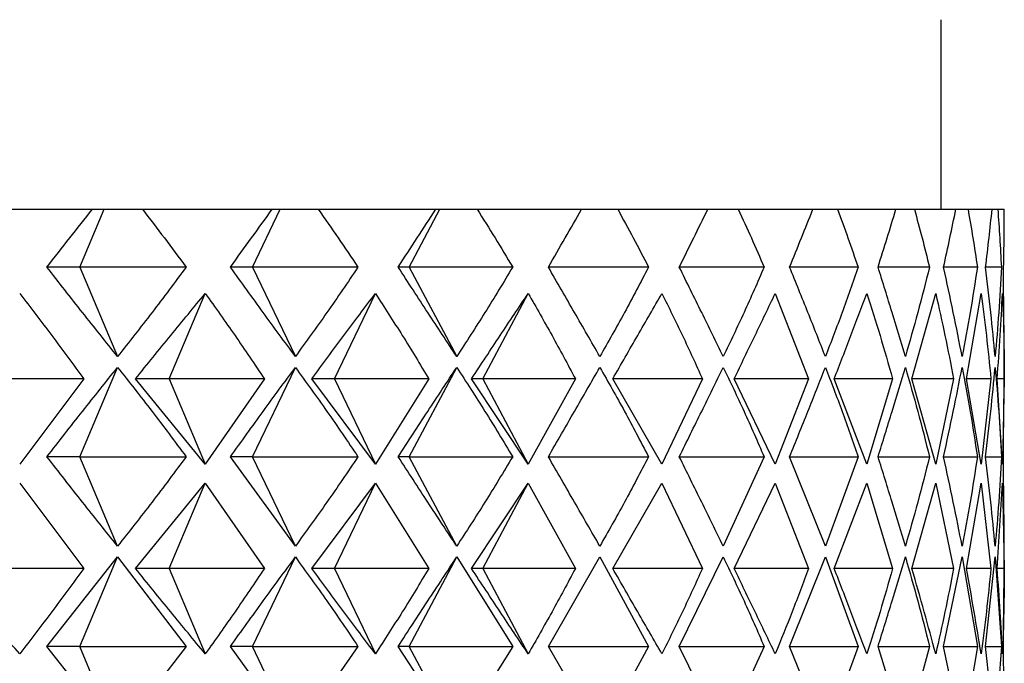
# Model space of a CAD drawing. Header units: millimetres. Extents: x 3674.951 to 3675.188, y 1914.146 to 1915.104.
# Tile 7 of 8: x 3675.01381 to 3675.0216, y 1914.77072 to 1914.77581. Entities that reach past the tile are written whole.
import ezdxf

# ---------------------------------------------------------------- set-up
doc = ezdxf.new("R2010")
doc.units = ezdxf.units.MM
doc.layers.add('SANINDUSA', color=3, linetype='Continuous')

msp = doc.modelspace()

# ---------------------------------------------------------------- linework, layer by layer
at = {"layer": 'SANINDUSA'}
for p, q in [((3675.0210995, 1914.7743113), (3675.0210995, 1914.7758113)), ((3675.0132704, 1914.7743113), (3675.0143816, 1914.7743113)), ((3675.0142814, 1914.7738542), (3675.014475, 1914.7743113)), ((3675.0143816, 1914.7743113), (3675.014475, 1914.7743113)), ((3675.014475, 1914.7743113), (3675.0147781, 1914.7743113)), ((3675.0147781, 1914.7743113), (3675.0158055, 1914.7743113)), ((3675.0156487, 1914.7738542), (3675.0158682, 1914.7743113)), ((3675.0158055, 1914.7743113), (3675.0158682, 1914.7743113)), ((3675.0158682, 1914.7743113), (3675.0161688, 1914.7743113)), ((3675.0161688, 1914.7743113), (3675.0171012, 1914.7743113)), ((3675.0168894, 1914.7738542), (3675.0171325, 1914.7743113)), ((3675.0171012, 1914.7743113), (3675.0171325, 1914.7743113)), ((3675.0171325, 1914.7743113), (3675.0174273, 1914.7743113)), ((3675.0174273, 1914.7743113), (3675.0182543, 1914.7743113)), ((3675.0182543, 1914.7743113), (3675.0185397, 1914.7743113)), ((3675.0185397, 1914.7743113), (3675.0192524, 1914.7743113)), ((3675.0192524, 1914.7743113), (3675.019494, 1914.7743113)), ((3675.019494, 1914.7743113), (3675.0200845, 1914.7743113)), ((3675.0200845, 1914.7743113), (3675.0202796, 1914.7743113)), ((3675.0202796, 1914.7743113), (3675.0207414, 1914.7743113)), ((3675.0207414, 1914.7743113), (3675.0208879, 1914.7743113)), ((3675.0208879, 1914.7743113), (3675.0212161, 1914.7743113)), ((3675.0212161, 1914.7743113), (3675.0213123, 1914.7743113)), ((3675.0213123, 1914.7743113), (3675.0215031, 1914.7743113)), ((3675.0215031, 1914.7743113), (3675.021548, 1914.7743113)), ((3675.021548, 1914.7743113), (3675.0215995, 1914.7743113)), ((3675.0142814, 1914.7738542), (3675.0140219, 1914.7738542)), ((3675.0142814, 1914.7738542), (3675.0145809, 1914.7731471)), ((3675.0151237, 1914.7738542), (3675.0142814, 1914.7738542)), ((3675.0156487, 1914.7738542), (3675.0154743, 1914.7738542)), ((3675.0156487, 1914.7738542), (3675.0159884, 1914.7731471)), ((3675.016484, 1914.7738542), (3675.0156487, 1914.7738542)), ((3675.0168894, 1914.7738542), (3675.0168021, 1914.7738542)), ((3675.0168894, 1914.7738542), (3675.0172655, 1914.7731471)), ((3675.0177086, 1914.7738542), (3675.0168894, 1914.7738542)), ((3675.018784, 1914.7738542), (3675.0179899, 1914.7738542)), ((3675.0196986, 1914.7738542), (3675.0190272, 1914.7738542)), ((3675.0204423, 1914.7738542), (3675.0199001, 1914.7738542)), ((3675.0210069, 1914.7738542), (3675.0205999, 1914.7738542)), ((3675.0213863, 1914.7738542), (3675.0211189, 1914.7738542)), ((3675.0215763, 1914.7738542), (3675.0214514, 1914.7738542)), ((3675.0215964, 1914.7733962), (3675.0215939, 1914.7738542)), ((3675.0149893, 1914.7729703), (3675.0152753, 1914.7736458)), ((3675.0162973, 1914.7729703), (3675.0166218, 1914.7736458)), ((3675.0174716, 1914.7729703), (3675.017831, 1914.7736458)), ((3675.0197865, 1914.7736458), (3675.0200504, 1914.7729703)), ((3675.0208681, 1914.7729703), (3675.0210565, 1914.7736458)), ((3675.0212996, 1914.7729703), (3675.0214157, 1914.7736458)), ((3675.0215995, 1914.7728122), (3675.0215995, 1914.7733962)), ((3675.0142814, 1914.7723542), (3675.0145809, 1914.7730613)), ((3675.0156487, 1914.7723542), (3675.0159884, 1914.7730613)), ((3675.0168894, 1914.7723542), (3675.0172655, 1914.7730613)), ((3675.0143141, 1914.7729703), (3675.0135619, 1914.7729703)), ((3675.0143141, 1914.7729703), (3675.0138065, 1914.7722948)), ((3675.0152753, 1914.7722948), (3675.014723, 1914.7729703)), ((3675.0149893, 1914.7729703), (3675.014723, 1914.7729703)), ((3675.0149893, 1914.7729703), (3675.0152753, 1914.7722948)), ((3675.0157435, 1914.7729703), (3675.0149893, 1914.7729703)), ((3675.0157435, 1914.7729703), (3675.0152753, 1914.7722948)), ((3675.0166218, 1914.7722948), (3675.0161184, 1914.7729703)), ((3675.0162973, 1914.7729703), (3675.0161184, 1914.7729703)), ((3675.0162973, 1914.7729703), (3675.0166218, 1914.7722948)), ((3675.0170452, 1914.7729703), (3675.0162973, 1914.7729703)), ((3675.0170452, 1914.7729703), (3675.0166218, 1914.7722948)), ((3675.017831, 1914.7722948), (3675.0173821, 1914.7729703)), ((3675.0174716, 1914.7729703), (3675.0173821, 1914.7729703)), ((3675.0174716, 1914.7729703), (3675.017831, 1914.7722948)), ((3675.0182052, 1914.7729703), (3675.0174716, 1914.7729703)), ((3675.0182052, 1914.7729703), (3675.017831, 1914.7722948)), ((3675.0192106, 1914.7729703), (3675.0184995, 1914.7729703)), ((3675.0188898, 1914.7722948), (3675.0185004, 1914.7729703)), ((3675.0192106, 1914.7729703), (3675.0188898, 1914.7722948)), ((3675.0197865, 1914.7722948), (3675.0194608, 1914.7729703)), ((3675.0200504, 1914.7729703), (3675.0194608, 1914.7729703)), ((3675.0200504, 1914.7729703), (3675.0197865, 1914.7722948)), ((3675.0205114, 1914.7722948), (3675.020253, 1914.7729703)), ((3675.0207155, 1914.7729703), (3675.020253, 1914.7729703)), ((3675.0207155, 1914.7729703), (3675.0205114, 1914.7722948)), ((3675.0210565, 1914.7722948), (3675.0208681, 1914.7729703)), ((3675.0211985, 1914.7729703), (3675.0208681, 1914.7729703)), ((3675.0211985, 1914.7729703), (3675.0210565, 1914.7722948)), ((3675.0214157, 1914.7722948), (3675.0212996, 1914.7729703)), ((3675.0214942, 1914.7729703), (3675.0212996, 1914.7729703)), ((3675.0214942, 1914.7729703), (3675.0214157, 1914.7722948)), ((3675.0215853, 1914.7722948), (3675.0215426, 1914.7729703)), ((3675.0215993, 1914.7729703), (3675.0215426, 1914.7729703)), ((3675.0215993, 1914.7729703), (3675.0215853, 1914.7722948)), ((3675.0215939, 1914.7723542), (3675.0215964, 1914.7728122)), ((3675.0142814, 1914.7723542), (3675.0140219, 1914.7723542)), ((3675.0145809, 1914.7716471), (3675.0142814, 1914.7723542)), ((3675.0142814, 1914.7723542), (3675.0151237, 1914.7723542)), ((3675.0159884, 1914.7716471), (3675.0154743, 1914.7723542)), ((3675.0156487, 1914.7723542), (3675.0154743, 1914.7723542)), ((3675.0159884, 1914.7716471), (3675.0156487, 1914.7723542)), ((3675.0156487, 1914.7723542), (3675.016484, 1914.7723542)), ((3675.0168894, 1914.7723542), (3675.0168021, 1914.7723542)), ((3675.0172655, 1914.7716471), (3675.0168894, 1914.7723542)), ((3675.0168894, 1914.7723542), (3675.0177086, 1914.7723542)), ((3675.0179899, 1914.7723542), (3675.018784, 1914.7723542)), ((3675.0190272, 1914.7723542), (3675.0196986, 1914.7723542)), ((3675.0196986, 1914.7723542), (3675.0193747, 1914.7716471)), ((3675.0201836, 1914.7716471), (3675.0199001, 1914.7723542)), ((3675.0199001, 1914.7723542), (3675.0204423, 1914.7723542)), ((3675.0204423, 1914.7723542), (3675.0201836, 1914.7716471)), ((3675.0205999, 1914.7723542), (3675.0210069, 1914.7723542)), ((3675.0211189, 1914.7723542), (3675.0213863, 1914.7723542)), ((3675.0214514, 1914.7723542), (3675.0215763, 1914.7723542)), ((3675.0215964, 1914.7718962), (3675.0215939, 1914.7723542)), ((3675.0138065, 1914.7721458), (3675.0143141, 1914.7714703)), ((3675.014723, 1914.7714703), (3675.0152753, 1914.7721458)), ((3675.0149893, 1914.7714703), (3675.0152753, 1914.7721458)), ((3675.0152753, 1914.7721458), (3675.0157435, 1914.7714703)), ((3675.0161184, 1914.7714703), (3675.0166218, 1914.7721458)), ((3675.0162973, 1914.7714703), (3675.0166218, 1914.7721458)), ((3675.0166218, 1914.7721458), (3675.0170452, 1914.7714703)), ((3675.0173821, 1914.7714703), (3675.017831, 1914.7721458)), ((3675.0174716, 1914.7714703), (3675.017831, 1914.7721458)), ((3675.017831, 1914.7721458), (3675.0182052, 1914.7714703)), ((3675.0185004, 1914.7714703), (3675.0188898, 1914.7721458)), ((3675.0188898, 1914.7721458), (3675.0192106, 1914.7714703)), ((3675.0194608, 1914.7714703), (3675.0197865, 1914.7721458)), ((3675.0197865, 1914.7721458), (3675.0200504, 1914.7714703)), ((3675.020253, 1914.7714703), (3675.0205114, 1914.7721458)), ((3675.0205114, 1914.7721458), (3675.0207155, 1914.7714703)), ((3675.0208681, 1914.7714703), (3675.0210565, 1914.7721458)), ((3675.0210565, 1914.7721458), (3675.0211985, 1914.7714703)), ((3675.0212996, 1914.7714703), (3675.0214157, 1914.7721458)), ((3675.0214157, 1914.7721458), (3675.0214942, 1914.7714703)), ((3675.0215426, 1914.7714703), (3675.0215853, 1914.7721458)), ((3675.0215853, 1914.7721458), (3675.0215993, 1914.7714703)), ((3675.0215995, 1914.7713122), (3675.0215995, 1914.7718962)), ((3675.0140219, 1914.7708542), (3675.0145809, 1914.7715613)), ((3675.0142814, 1914.7708542), (3675.0145809, 1914.7715613)), ((3675.0145809, 1914.7715613), (3675.0151237, 1914.7708542)), ((3675.0156487, 1914.7708542), (3675.0159884, 1914.7715613)), ((3675.0168894, 1914.7708542), (3675.0172655, 1914.7715613)), ((3675.0172655, 1914.7715613), (3675.0177086, 1914.7708542)), ((3675.0179908, 1914.7708542), (3675.0183985, 1914.7715613)), ((3675.0183985, 1914.7715613), (3675.018784, 1914.7708542)), ((3675.0190272, 1914.7708542), (3675.0193747, 1914.7715613)), ((3675.0199001, 1914.7708542), (3675.0201836, 1914.7715613)), ((3675.0201836, 1914.7715613), (3675.0204423, 1914.7708542)), ((3675.0211189, 1914.7708542), (3675.0212659, 1914.7715613)), ((3675.0212659, 1914.7715613), (3675.0213863, 1914.7708542)), ((3675.0214514, 1914.7708542), (3675.0215273, 1914.7715613)), ((3675.0215273, 1914.7715613), (3675.0215763, 1914.7708542)), ((3675.0143141, 1914.7714703), (3675.0135619, 1914.7714703)), ((3675.0149893, 1914.7714703), (3675.014723, 1914.7714703)), ((3675.0149893, 1914.7714703), (3675.0152753, 1914.7707948)), ((3675.0157435, 1914.7714703), (3675.0149893, 1914.7714703)), ((3675.0162973, 1914.7714703), (3675.0161184, 1914.7714703)), ((3675.0162973, 1914.7714703), (3675.0166218, 1914.7707948)), ((3675.0170452, 1914.7714703), (3675.0162973, 1914.7714703)), ((3675.0174716, 1914.7714703), (3675.0173821, 1914.7714703)), ((3675.0174716, 1914.7714703), (3675.017831, 1914.7707948)), ((3675.0182052, 1914.7714703), (3675.0174716, 1914.7714703)), ((3675.0192106, 1914.7714703), (3675.0184995, 1914.7714703)), ((3675.0200504, 1914.7714703), (3675.0194608, 1914.7714703)), ((3675.0207155, 1914.7714703), (3675.020253, 1914.7714703)), ((3675.0211985, 1914.7714703), (3675.0208681, 1914.7714703)), ((3675.0214942, 1914.7714703), (3675.0212996, 1914.7714703)), ((3675.0215993, 1914.7714703), (3675.0215426, 1914.7714703)), ((3675.0215939, 1914.7708542), (3675.0215964, 1914.7713122)), ((3675.0145809, 1914.7701471), (3675.0140219, 1914.7708542)), ((3675.0142814, 1914.7708542), (3675.0140219, 1914.7708542)), ((3675.0145809, 1914.7701471), (3675.0142814, 1914.7708542)), ((3675.0142814, 1914.7708542), (3675.0151237, 1914.7708542)), ((3675.0151237, 1914.7708542), (3675.0145809, 1914.7701471)), ((3675.0159884, 1914.7701471), (3675.0154743, 1914.7708542)), ((3675.0156487, 1914.7708542), (3675.0154743, 1914.7708542)), ((3675.0159884, 1914.7701471), (3675.0156487, 1914.7708542)), ((3675.0156487, 1914.7708542), (3675.016484, 1914.7708542)), ((3675.016484, 1914.7708542), (3675.0159884, 1914.7701471)), ((3675.0172655, 1914.7701471), (3675.0168021, 1914.7708542)), ((3675.0168894, 1914.7708542), (3675.0168021, 1914.7708542)), ((3675.0172655, 1914.7701471), (3675.0168894, 1914.7708542)), ((3675.0168894, 1914.7708542), (3675.0177086, 1914.7708542)), ((3675.0177086, 1914.7708542), (3675.0172655, 1914.7701471)), ((3675.0179899, 1914.7708542), (3675.018784, 1914.7708542)), ((3675.0183985, 1914.7701471), (3675.0179908, 1914.7708542)), ((3675.018784, 1914.7708542), (3675.0183985, 1914.7701471)), ((3675.0193747, 1914.7701471), (3675.0190272, 1914.7708542)), ((3675.0190272, 1914.7708542), (3675.0196986, 1914.7708542)), ((3675.0196986, 1914.7708542), (3675.0193747, 1914.7701471)), ((3675.0201836, 1914.7701471), (3675.0199001, 1914.7708542)), ((3675.0199001, 1914.7708542), (3675.0204423, 1914.7708542)), ((3675.0204423, 1914.7708542), (3675.0201836, 1914.7701471)), ((3675.0208163, 1914.7701471), (3675.0205999, 1914.7708542)), ((3675.0205999, 1914.7708542), (3675.0210069, 1914.7708542)), ((3675.0210069, 1914.7708542), (3675.0208163, 1914.7701471)), ((3675.0212659, 1914.7701471), (3675.0211189, 1914.7708542)), ((3675.0211189, 1914.7708542), (3675.0213863, 1914.7708542)), ((3675.0213863, 1914.7708542), (3675.0212659, 1914.7701471)), ((3675.0215273, 1914.7701471), (3675.0214514, 1914.7708542)), ((3675.0214514, 1914.7708542), (3675.0215763, 1914.7708542)), ((3675.0215763, 1914.7708542), (3675.0215273, 1914.7701471)), ((3675.0215964, 1914.7703962), (3675.0215939, 1914.7708542))]:
    msp.add_line(p, q, dxfattribs=at)
for points, knots in [([(3675.0140219, 1914.7738542), (3675.0140822, 1914.7739313), (3675.0142021, 1914.7740846), (3675.014322, 1914.774236), (3675.0143816, 1914.7743113)], [0, 0, 0, 0, 0.502965, 1, 1, 1, 1]), ([(3675.0147781, 1914.7743113), (3675.0148361, 1914.774236), (3675.014953, 1914.7740846), (3675.0150666, 1914.7739313), (3675.0151237, 1914.7738542)], [0, 0, 0, 0, 0.497035, 1, 1, 1, 1]), ([(3675.0154743, 1914.7738542), (3675.0155299, 1914.7739313), (3675.0156405, 1914.7740846), (3675.0157507, 1914.774236), (3675.0158055, 1914.7743113)], [0, 0, 0, 0, 0.502965, 1, 1, 1, 1]), ([(3675.0161688, 1914.7743113), (3675.0162218, 1914.774236), (3675.0163286, 1914.7740846), (3675.016432, 1914.7739313), (3675.016484, 1914.7738542)], [0, 0, 0, 0, 0.497035, 1, 1, 1, 1]), ([(3675.0168021, 1914.7738542), (3675.0168524, 1914.7739313), (3675.0169525, 1914.7740846), (3675.0170518, 1914.774236), (3675.0171011, 1914.7743113)], [0, 0, 0, 0, 0.502965, 1, 1, 1, 1]), ([(3675.0174273, 1914.7743113), (3675.0174747, 1914.774236), (3675.0175702, 1914.7740846), (3675.0176623, 1914.7739313), (3675.0177086, 1914.7738542)], [0, 0, 0, 0, 0.497035, 1, 1, 1, 1]), ([(3675.0179908, 1914.7738542), (3675.0180352, 1914.7739313), (3675.0181236, 1914.7740846), (3675.0182109, 1914.774236), (3675.0182543, 1914.7743113)], [0, 0, 0, 0, 0.502965, 1, 1, 1, 1]), ([(3675.0185397, 1914.7743113), (3675.0185811, 1914.774236), (3675.0186642, 1914.7740846), (3675.0187439, 1914.7739313), (3675.018784, 1914.7738542)], [0, 0, 0, 0, 0.497035, 1, 1, 1, 1]), ([(3675.0190272, 1914.7738542), (3675.0190653, 1914.7739313), (3675.0191411, 1914.7740846), (3675.0192155, 1914.774236), (3675.0192524, 1914.7743113)], [0, 0, 0, 0, 0.502965, 1, 1, 1, 1]), ([(3675.019494, 1914.7743113), (3675.0195287, 1914.774236), (3675.0195986, 1914.7740846), (3675.0196652, 1914.7739313), (3675.0196986, 1914.7738542)], [0, 0, 0, 0, 0.497035, 1, 1, 1, 1]), ([(3675.0199001, 1914.7738542), (3675.0199315, 1914.7739313), (3675.0199938, 1914.7740846), (3675.0200544, 1914.774236), (3675.0200845, 1914.7743113)], [0, 0, 0, 0, 0.502965, 1, 1, 1, 1]), ([(3675.0202796, 1914.7743113), (3675.0203074, 1914.774236), (3675.0203632, 1914.7740846), (3675.0204158, 1914.7739313), (3675.0204423, 1914.7738542)], [0, 0, 0, 0, 0.497035, 1, 1, 1, 1]), ([(3675.0205999, 1914.7738542), (3675.0206241, 1914.7739313), (3675.0206723, 1914.7740846), (3675.0207185, 1914.774236), (3675.0207414, 1914.7743113)], [0, 0, 0, 0, 0.502965, 1, 1, 1, 1]), ([(3675.0208879, 1914.7743113), (3675.0209084, 1914.774236), (3675.0209497, 1914.7740846), (3675.0209878, 1914.7739313), (3675.0210069, 1914.7738542)], [0, 0, 0, 0, 0.497035, 1, 1, 1, 1]), ([(3675.0211189, 1914.7738542), (3675.0211358, 1914.7739313), (3675.0211693, 1914.7740846), (3675.0212005, 1914.774236), (3675.0212161, 1914.7743113)], [0, 0, 0, 0, 0.502965, 1, 1, 1, 1]), ([(3675.0213123, 1914.7743113), (3675.0213253, 1914.774236), (3675.0213515, 1914.7740846), (3675.0213747, 1914.7739313), (3675.0213863, 1914.7738542)], [0, 0, 0, 0, 0.497035, 1, 1, 1, 1]), ([(3675.0214514, 1914.7738542), (3675.0214607, 1914.7739313), (3675.0214792, 1914.7740846), (3675.0214952, 1914.774236), (3675.0215031, 1914.7743113)], [0, 0, 0, 0, 0.502965, 1, 1, 1, 1]), ([(3675.0215481, 1914.7743113), (3675.0215535, 1914.774236), (3675.0215643, 1914.7740846), (3675.0215723, 1914.7739313), (3675.0215763, 1914.7738542)], [0, 0, 0, 0, 0.497035, 1, 1, 1, 1]), ([(3675.0215939, 1914.7738542), (3675.0215955, 1914.7739313), (3675.0215988, 1914.7740846), (3675.0215993, 1914.774236), (3675.0215995, 1914.7743113)], [0, 0, 0, 0, 0.502965, 1, 1, 1, 1]), ([(3675.0145809, 1914.7731471), (3675.0144886, 1914.7732627), (3675.0143023, 1914.7734961), (3675.0141159, 1914.7737341), (3675.0140219, 1914.7738542)], [0, 0, 0, 0, 0.495369, 1, 1, 1, 1]), ([(3675.0151237, 1914.7738542), (3675.0150344, 1914.7737341), (3675.0148574, 1914.7734961), (3675.0146725, 1914.7732627), (3675.0145809, 1914.7731471)], [0, 0, 0, 0, 0.504631, 1, 1, 1, 1]), ([(3675.0159883, 1914.7731471), (3675.0159037, 1914.7732627), (3675.0157329, 1914.7734961), (3675.015561, 1914.7737341), (3675.0154743, 1914.7738542)], [0, 0, 0, 0, 0.495369, 1, 1, 1, 1]), ([(3675.016484, 1914.7738542), (3675.0164027, 1914.7737341), (3675.0162415, 1914.7734961), (3675.0160722, 1914.7732627), (3675.0159883, 1914.7731471)], [0, 0, 0, 0, 0.504631, 1, 1, 1, 1]), ([(3675.0172655, 1914.7731471), (3675.0171895, 1914.7732627), (3675.0170359, 1914.7734961), (3675.0168805, 1914.7737341), (3675.0168021, 1914.7738542)], [0, 0, 0, 0, 0.495369, 1, 1, 1, 1]), ([(3675.0177086, 1914.7738542), (3675.0176361, 1914.7737341), (3675.0174925, 1914.7734961), (3675.0173407, 1914.7732627), (3675.0172655, 1914.7731471)], [0, 0, 0, 0, 0.504631, 1, 1, 1, 1]), ([(3675.0183985, 1914.7731471), (3675.0183318, 1914.7732627), (3675.0181972, 1914.7734961), (3675.01806, 1914.7737341), (3675.0179908, 1914.7738542)], [0, 0, 0, 0, 0.495369, 1, 1, 1, 1]), ([(3675.018784, 1914.7738542), (3675.0187213, 1914.7737341), (3675.0185968, 1914.7734961), (3675.0184642, 1914.7732627), (3675.0183985, 1914.7731471)], [0, 0, 0, 0, 0.504631, 1, 1, 1, 1]), ([(3675.0193747, 1914.7731471), (3675.0193182, 1914.7732627), (3675.0192041, 1914.7734961), (3675.0190865, 1914.7737341), (3675.0190272, 1914.7738542)], [0, 0, 0, 0, 0.495369, 1, 1, 1, 1]), ([(3675.0196986, 1914.7738542), (3675.0196462, 1914.7737341), (3675.0195423, 1914.7734961), (3675.0194302, 1914.7732627), (3675.0193747, 1914.7731471)], [0, 0, 0, 0, 0.504631, 1, 1, 1, 1]), ([(3675.0201836, 1914.7731471), (3675.0201379, 1914.7732627), (3675.0200455, 1914.7734961), (3675.0199489, 1914.7737341), (3675.0199001, 1914.7738542)], [0, 0, 0, 0, 0.495369, 1, 1, 1, 1]), ([(3675.0204423, 1914.7738542), (3675.0204008, 1914.7737341), (3675.0203186, 1914.7734961), (3675.0202284, 1914.7732627), (3675.0201836, 1914.7731471)], [0, 0, 0, 0, 0.504631, 1, 1, 1, 1]), ([(3675.0208163, 1914.7731471), (3675.0207818, 1914.7732627), (3675.0207122, 1914.7734961), (3675.0206376, 1914.7737341), (3675.0205999, 1914.7738542)], [0, 0, 0, 0, 0.495369, 1, 1, 1, 1]), ([(3675.0210069, 1914.7738542), (3675.0209768, 1914.7737341), (3675.0209172, 1914.7734961), (3675.0208497, 1914.7732627), (3675.0208163, 1914.7731471)], [0, 0, 0, 0, 0.504631, 1, 1, 1, 1]), ([(3675.0212659, 1914.7731471), (3675.021243, 1914.7732627), (3675.0211968, 1914.7734961), (3675.021145, 1914.7737341), (3675.0211189, 1914.7738542)], [0, 0, 0, 0, 0.495369, 1, 1, 1, 1]), ([(3675.0213863, 1914.7738542), (3675.0213679, 1914.7737341), (3675.0213315, 1914.7734961), (3675.0212876, 1914.7732627), (3675.0212659, 1914.7731471)], [0, 0, 0, 0, 0.504631, 1, 1, 1, 1]), ([(3675.0215273, 1914.7731471), (3675.0215163, 1914.7732627), (3675.0214942, 1914.7734961), (3675.0214658, 1914.7737341), (3675.0214514, 1914.7738542)], [0, 0, 0, 0, 0.495369, 1, 1, 1, 1]), ([(3675.0215763, 1914.7738542), (3675.0215698, 1914.7737341), (3675.0215571, 1914.7734961), (3675.0215372, 1914.7732627), (3675.0215273, 1914.7731471)], [0, 0, 0, 0, 0.504631, 1, 1, 1, 1]), ([(3675.0138065, 1914.7736458), (3675.0138919, 1914.773535), (3675.0140642, 1914.7733115), (3675.0142303, 1914.7730847), (3675.0143141, 1914.7729703)], [0, 0, 0, 0, 0.495854, 1, 1, 1, 1]), ([(3675.014723, 1914.7729703), (3675.014816, 1914.7730853), (3675.0150003, 1914.7733132), (3675.0151843, 1914.7735357), (3675.0152753, 1914.7736458)], [0, 0, 0, 0, 0.50475, 1, 1, 1, 1]), ([(3675.0152753, 1914.7736458), (3675.0153543, 1914.773535), (3675.0155135, 1914.7733115), (3675.0156664, 1914.7730847), (3675.0157435, 1914.7729703)], [0, 0, 0, 0, 0.495854, 1, 1, 1, 1]), ([(3675.0161184, 1914.7729703), (3675.0162034, 1914.7730853), (3675.0163719, 1914.7733132), (3675.016539, 1914.7735357), (3675.0166218, 1914.7736458)], [0, 0, 0, 0, 0.50475, 1, 1, 1, 1]), ([(3675.0166218, 1914.7736458), (3675.0166934, 1914.773535), (3675.0168378, 1914.7733115), (3675.0169757, 1914.7730847), (3675.0170452, 1914.7729703)], [0, 0, 0, 0, 0.495854, 1, 1, 1, 1]), ([(3675.0173822, 1914.7729703), (3675.0174582, 1914.7730853), (3675.017609, 1914.7733132), (3675.0177575, 1914.7735357), (3675.017831, 1914.7736458)], [0, 0, 0, 0, 0.50475, 1, 1, 1, 1]), ([(3675.017831, 1914.7736458), (3675.0178945, 1914.773535), (3675.0180225, 1914.7733115), (3675.0181439, 1914.7730847), (3675.0182052, 1914.7729703)], [0, 0, 0, 0, 0.495854, 1, 1, 1, 1]), ([(3675.0185004, 1914.7729703), (3675.0185667, 1914.7730853), (3675.018698, 1914.7733132), (3675.0188263, 1914.7735357), (3675.0188898, 1914.7736458)], [0, 0, 0, 0, 0.50475, 1, 1, 1, 1]), ([(3675.0188898, 1914.7736458), (3675.0189444, 1914.773535), (3675.0190547, 1914.7733115), (3675.0191583, 1914.7730847), (3675.0192106, 1914.7729703)], [0, 0, 0, 0, 0.495854, 1, 1, 1, 1]), ([(3675.0194608, 1914.7729703), (3675.0195166, 1914.7730853), (3675.0196272, 1914.7733132), (3675.0197337, 1914.7735357), (3675.0197865, 1914.7736458)], [0, 0, 0, 0, 0.50475, 1, 1, 1, 1]), ([(3675.020253, 1914.7729703), (3675.0202977, 1914.7730853), (3675.0203862, 1914.7733132), (3675.0204699, 1914.7735357), (3675.0205114, 1914.7736458)], [0, 0, 0, 0, 0.50475, 1, 1, 1, 1]), ([(3675.0205114, 1914.7736458), (3675.0205467, 1914.773535), (3675.0206179, 1914.7733115), (3675.0206828, 1914.7730847), (3675.0207155, 1914.7729703)], [0, 0, 0, 0, 0.4958541, 1, 1, 1, 1]), ([(3675.0210565, 1914.7736458), (3675.0210815, 1914.773535), (3675.0211319, 1914.7733115), (3675.0211762, 1914.7730847), (3675.0211985, 1914.7729703)], [0, 0, 0, 0, 0.4958541, 1, 1, 1, 1]), ([(3675.0214157, 1914.7736458), (3675.0214302, 1914.773535), (3675.0214593, 1914.7733115), (3675.0214825, 1914.7730847), (3675.0214942, 1914.7729703)], [0, 0, 0, 0, 0.495854, 1, 1, 1, 1]), ([(3675.0215426, 1914.7729703), (3675.0215515, 1914.7730853), (3675.0215691, 1914.7733132), (3675.0215799, 1914.7735357), (3675.0215853, 1914.7736458)], [0, 0, 0, 0, 0.50475, 1, 1, 1, 1]), ([(3675.0215853, 1914.7736458), (3675.021589, 1914.773535), (3675.0215964, 1914.7733115), (3675.0215983, 1914.7730847), (3675.0215993, 1914.7729703)], [0, 0, 0, 0, 0.495854, 1, 1, 1, 1]), ([(3675.0140219, 1914.7723542), (3675.0141159, 1914.7724743), (3675.0143023, 1914.7727123), (3675.0144886, 1914.7729457), (3675.0145809, 1914.7730613)], [0, 0, 0, 0, 0.504631, 1, 1, 1, 1]), ([(3675.0145809, 1914.7730613), (3675.0146725, 1914.7729457), (3675.0148574, 1914.7727123), (3675.0150344, 1914.7724743), (3675.0151237, 1914.7723542)], [0, 0, 0, 0, 0.495369, 1, 1, 1, 1]), ([(3675.0154743, 1914.7723542), (3675.015561, 1914.7724743), (3675.0157329, 1914.7727123), (3675.0159037, 1914.7729457), (3675.0159883, 1914.7730613)], [0, 0, 0, 0, 0.504631, 1, 1, 1, 1]), ([(3675.0159883, 1914.7730613), (3675.0160722, 1914.7729457), (3675.0162415, 1914.7727123), (3675.0164027, 1914.7724743), (3675.016484, 1914.7723542)], [0, 0, 0, 0, 0.495369, 1, 1, 1, 1]), ([(3675.0168021, 1914.7723542), (3675.0168805, 1914.7724743), (3675.0170359, 1914.7727123), (3675.0171895, 1914.7729457), (3675.0172655, 1914.7730613)], [0, 0, 0, 0, 0.504631, 1, 1, 1, 1]), ([(3675.0172655, 1914.7730613), (3675.0173407, 1914.7729457), (3675.0174925, 1914.7727123), (3675.0176361, 1914.7724743), (3675.0177086, 1914.7723542)], [0, 0, 0, 0, 0.495369, 1, 1, 1, 1]), ([(3675.0179908, 1914.7723542), (3675.01806, 1914.7724743), (3675.0181972, 1914.7727123), (3675.0183318, 1914.7729457), (3675.0183985, 1914.7730613)], [0, 0, 0, 0, 0.504631, 1, 1, 1, 1]), ([(3675.0183985, 1914.7730613), (3675.0184642, 1914.7729457), (3675.0185968, 1914.7727123), (3675.0187213, 1914.7724743), (3675.018784, 1914.7723542)], [0, 0, 0, 0, 0.495369, 1, 1, 1, 1]), ([(3675.0190272, 1914.7723542), (3675.0190865, 1914.7724743), (3675.0192041, 1914.7727123), (3675.0193182, 1914.7729457), (3675.0193747, 1914.7730613)], [0, 0, 0, 0, 0.504631, 1, 1, 1, 1]), ([(3675.0193747, 1914.7730613), (3675.0194302, 1914.7729457), (3675.0195423, 1914.7727123), (3675.0196462, 1914.7724743), (3675.0196986, 1914.7723542)], [0, 0, 0, 0, 0.495369, 1, 1, 1, 1]), ([(3675.0199001, 1914.7723542), (3675.0199489, 1914.7724743), (3675.0200455, 1914.7727123), (3675.0201379, 1914.7729457), (3675.0201836, 1914.7730613)], [0, 0, 0, 0, 0.504631, 1, 1, 1, 1]), ([(3675.0201836, 1914.7730613), (3675.0202284, 1914.7729457), (3675.0203186, 1914.7727123), (3675.0204008, 1914.7724743), (3675.0204423, 1914.7723542)], [0, 0, 0, 0, 0.495369, 1, 1, 1, 1]), ([(3675.0205999, 1914.7723542), (3675.0206376, 1914.7724743), (3675.0207122, 1914.7727123), (3675.0207818, 1914.7729457), (3675.0208163, 1914.7730613)], [0, 0, 0, 0, 0.504631, 1, 1, 1, 1]), ([(3675.0208163, 1914.7730613), (3675.0208497, 1914.7729457), (3675.0209172, 1914.7727123), (3675.0209768, 1914.7724743), (3675.0210069, 1914.7723542)], [0, 0, 0, 0, 0.495369, 1, 1, 1, 1]), ([(3675.0211189, 1914.7723542), (3675.021145, 1914.7724743), (3675.0211968, 1914.7727123), (3675.021243, 1914.7729457), (3675.0212659, 1914.7730613)], [0, 0, 0, 0, 0.504631, 1, 1, 1, 1]), ([(3675.0212659, 1914.7730613), (3675.0212876, 1914.7729457), (3675.0213315, 1914.7727123), (3675.0213679, 1914.7724743), (3675.0213863, 1914.7723542)], [0, 0, 0, 0, 0.495369, 1, 1, 1, 1]), ([(3675.0214514, 1914.7723542), (3675.0214658, 1914.7724743), (3675.0214942, 1914.7727123), (3675.0215163, 1914.7729457), (3675.0215273, 1914.7730613)], [0, 0, 0, 0, 0.504631, 1, 1, 1, 1]), ([(3675.0215273, 1914.7730613), (3675.0215372, 1914.7729457), (3675.0215571, 1914.7727123), (3675.0215698, 1914.7724743), (3675.0215763, 1914.7723542)], [0, 0, 0, 0, 0.495369, 1, 1, 1, 1]), ([(3675.0145809, 1914.7716471), (3675.0144886, 1914.7717627), (3675.0143023, 1914.7719961), (3675.0141159, 1914.7722341), (3675.0140219, 1914.7723542)], [0, 0, 0, 0, 0.495369, 1, 1, 1, 1]), ([(3675.0151237, 1914.7723542), (3675.0150344, 1914.7722341), (3675.0148574, 1914.7719961), (3675.0146725, 1914.7717627), (3675.0145809, 1914.7716471)], [0, 0, 0, 0, 0.504631, 1, 1, 1, 1]), ([(3675.016484, 1914.7723542), (3675.0164027, 1914.7722341), (3675.0162415, 1914.7719961), (3675.0160722, 1914.7717627), (3675.0159884, 1914.7716471)], [0, 0, 0, 0, 0.504631, 1, 1, 1, 1]), ([(3675.0172655, 1914.7716471), (3675.0171895, 1914.7717627), (3675.0170359, 1914.7719961), (3675.0168805, 1914.7722341), (3675.0168021, 1914.7723542)], [0, 0, 0, 0, 0.495369, 1, 1, 1, 1]), ([(3675.0177086, 1914.7723542), (3675.0176361, 1914.7722341), (3675.0174925, 1914.7719961), (3675.0173407, 1914.7717627), (3675.0172655, 1914.7716471)], [0, 0, 0, 0, 0.504631, 1, 1, 1, 1]), ([(3675.0183985, 1914.7716471), (3675.0183318, 1914.7717627), (3675.0181972, 1914.7719961), (3675.01806, 1914.7722341), (3675.0179908, 1914.7723542)], [0, 0, 0, 0, 0.495369, 1, 1, 1, 1]), ([(3675.018784, 1914.7723542), (3675.0187213, 1914.7722341), (3675.0185968, 1914.7719961), (3675.0184642, 1914.7717627), (3675.0183985, 1914.7716471)], [0, 0, 0, 0, 0.504631, 1, 1, 1, 1]), ([(3675.0193747, 1914.7716471), (3675.0193182, 1914.7717627), (3675.0192041, 1914.7719961), (3675.0190865, 1914.7722341), (3675.0190272, 1914.7723542)], [0, 0, 0, 0, 0.495369, 1, 1, 1, 1]), ([(3675.0208163, 1914.7716471), (3675.0207818, 1914.7717627), (3675.0207122, 1914.7719961), (3675.0206376, 1914.7722341), (3675.0205999, 1914.7723542)], [0, 0, 0, 0, 0.495369, 1, 1, 1, 1]), ([(3675.0210069, 1914.7723542), (3675.0209768, 1914.7722341), (3675.0209172, 1914.7719961), (3675.0208497, 1914.7717627), (3675.0208163, 1914.7716471)], [0, 0, 0, 0, 0.504631, 1, 1, 1, 1]), ([(3675.0212659, 1914.7716471), (3675.021243, 1914.7717627), (3675.0211968, 1914.7719961), (3675.021145, 1914.7722341), (3675.0211189, 1914.7723542)], [0, 0, 0, 0, 0.495369, 1, 1, 1, 1]), ([(3675.0213863, 1914.7723542), (3675.0213679, 1914.7722341), (3675.0213315, 1914.7719961), (3675.0212876, 1914.7717627), (3675.0212659, 1914.7716471)], [0, 0, 0, 0, 0.504631, 1, 1, 1, 1]), ([(3675.0215273, 1914.7716471), (3675.0215163, 1914.7717627), (3675.0214942, 1914.7719961), (3675.0214658, 1914.7722341), (3675.0214514, 1914.7723542)], [0, 0, 0, 0, 0.495369, 1, 1, 1, 1]), ([(3675.0215763, 1914.7723542), (3675.0215698, 1914.7722341), (3675.0215571, 1914.7719961), (3675.0215372, 1914.7717627), (3675.0215273, 1914.7716471)], [0, 0, 0, 0, 0.504631, 1, 1, 1, 1]), ([(3675.0154743, 1914.7708542), (3675.015561, 1914.7709743), (3675.0157329, 1914.7712123), (3675.0159037, 1914.7714457), (3675.0159883, 1914.7715613)], [0, 0, 0, 0, 0.504631, 1, 1, 1, 1]), ([(3675.0159883, 1914.7715613), (3675.0160722, 1914.7714457), (3675.0162415, 1914.7712123), (3675.0164027, 1914.7709743), (3675.016484, 1914.7708542)], [0, 0, 0, 0, 0.495369, 1, 1, 1, 1]), ([(3675.0168021, 1914.7708542), (3675.0168805, 1914.7709743), (3675.0170359, 1914.7712123), (3675.0171895, 1914.7714457), (3675.0172655, 1914.7715613)], [0, 0, 0, 0, 0.504631, 1, 1, 1, 1]), ([(3675.0193747, 1914.7715613), (3675.0194302, 1914.7714457), (3675.0195423, 1914.7712123), (3675.0196462, 1914.7709743), (3675.0196986, 1914.7708542)], [0, 0, 0, 0, 0.495369, 1, 1, 1, 1]), ([(3675.0205999, 1914.7708542), (3675.0206376, 1914.7709743), (3675.0207122, 1914.7712123), (3675.0207818, 1914.7714457), (3675.0208163, 1914.7715613)], [0, 0, 0, 0, 0.504631, 1, 1, 1, 1]), ([(3675.0208163, 1914.7715613), (3675.0208497, 1914.7714457), (3675.0209172, 1914.7712123), (3675.0209768, 1914.7709743), (3675.0210069, 1914.7708542)], [0, 0, 0, 0, 0.495369, 1, 1, 1, 1]), ([(3675.0138065, 1914.7707948), (3675.0137081, 1914.770905), (3675.0135094, 1914.7711275), (3675.0133112, 1914.7713553), (3675.0132111, 1914.7714703)], [0, 0, 0, 0, 0.49525, 1, 1, 1, 1]), ([(3675.0143141, 1914.7714703), (3675.0142303, 1914.771356), (3675.0140642, 1914.7711291), (3675.0138919, 1914.7709056), (3675.0138065, 1914.7707948)], [0, 0, 0, 0, 0.504146, 1, 1, 1, 1]), ([(3675.0152753, 1914.7707948), (3675.0151843, 1914.770905), (3675.0150003, 1914.7711275), (3675.014816, 1914.7713553), (3675.014723, 1914.7714703)], [0, 0, 0, 0, 0.49525, 1, 1, 1, 1]), ([(3675.0157435, 1914.7714703), (3675.0156664, 1914.771356), (3675.0155135, 1914.7711291), (3675.0153543, 1914.7709056), (3675.0152753, 1914.7707948)], [0, 0, 0, 0, 0.504146, 1, 1, 1, 1]), ([(3675.0166218, 1914.7707948), (3675.016539, 1914.770905), (3675.0163719, 1914.7711275), (3675.0162034, 1914.7713553), (3675.0161184, 1914.7714703)], [0, 0, 0, 0, 0.49525, 1, 1, 1, 1]), ([(3675.0170452, 1914.7714703), (3675.0169757, 1914.771356), (3675.0168378, 1914.7711291), (3675.0166934, 1914.7709056), (3675.0166218, 1914.7707948)], [0, 0, 0, 0, 0.504146, 1, 1, 1, 1]), ([(3675.017831, 1914.7707948), (3675.0177575, 1914.770905), (3675.017609, 1914.7711275), (3675.0174582, 1914.7713553), (3675.0173821, 1914.7714703)], [0, 0, 0, 0, 0.49525, 1, 1, 1, 1]), ([(3675.0182052, 1914.7714703), (3675.0181439, 1914.771356), (3675.0180225, 1914.7711291), (3675.0178945, 1914.7709056), (3675.017831, 1914.7707948)], [0, 0, 0, 0, 0.504146, 1, 1, 1, 1]), ([(3675.0188898, 1914.7707948), (3675.0188263, 1914.770905), (3675.018698, 1914.7711275), (3675.0185667, 1914.7713553), (3675.0185004, 1914.7714703)], [0, 0, 0, 0, 0.49525, 1, 1, 1, 1]), ([(3675.0192106, 1914.7714703), (3675.0191583, 1914.771356), (3675.0190547, 1914.7711291), (3675.0189444, 1914.7709056), (3675.0188898, 1914.7707948)], [0, 0, 0, 0, 0.504146, 1, 1, 1, 1]), ([(3675.0197865, 1914.7707948), (3675.0197337, 1914.770905), (3675.0196272, 1914.7711275), (3675.0195166, 1914.7713553), (3675.0194608, 1914.7714703)], [0, 0, 0, 0, 0.49525, 1, 1, 1, 1]), ([(3675.0200504, 1914.7714703), (3675.0200077, 1914.771356), (3675.019923, 1914.7711291), (3675.0198318, 1914.7709056), (3675.0197865, 1914.7707948)], [0, 0, 0, 0, 0.504146, 1, 1, 1, 1]), ([(3675.0205114, 1914.7707948), (3675.0204699, 1914.770905), (3675.0203862, 1914.7711275), (3675.0202977, 1914.7713553), (3675.020253, 1914.7714703)], [0, 0, 0, 0, 0.49525, 1, 1, 1, 1]), ([(3675.0207155, 1914.7714703), (3675.0206828, 1914.771356), (3675.0206179, 1914.7711291), (3675.0205467, 1914.7709056), (3675.0205114, 1914.7707948)], [0, 0, 0, 0, 0.504146, 1, 1, 1, 1]), ([(3675.0210565, 1914.7707948), (3675.0210267, 1914.770905), (3675.0209667, 1914.7711275), (3675.0209012, 1914.7713553), (3675.0208681, 1914.7714703)], [0, 0, 0, 0, 0.49525, 1, 1, 1, 1]), ([(3675.0211985, 1914.7714703), (3675.0211762, 1914.771356), (3675.0211319, 1914.7711291), (3675.0210815, 1914.7709056), (3675.0210565, 1914.7707948)], [0, 0, 0, 0, 0.504146, 1, 1, 1, 1]), ([(3675.0214157, 1914.7707948), (3675.0213981, 1914.770905), (3675.0213625, 1914.7711275), (3675.0213207, 1914.7713553), (3675.0212996, 1914.7714703)], [0, 0, 0, 0, 0.49525, 1, 1, 1, 1]), ([(3675.0214942, 1914.7714703), (3675.0214825, 1914.771356), (3675.0214593, 1914.7711291), (3675.0214302, 1914.7709056), (3675.0214157, 1914.7707948)], [0, 0, 0, 0, 0.504146, 1, 1, 1, 1]), ([(3675.0215853, 1914.7707948), (3675.0215799, 1914.770905), (3675.0215691, 1914.7711275), (3675.0215515, 1914.7713553), (3675.0215426, 1914.7714703)], [0, 0, 0, 0, 0.49525, 1, 1, 1, 1]), ([(3675.0215993, 1914.7714703), (3675.0215983, 1914.771356), (3675.0215964, 1914.7711291), (3675.021589, 1914.7709056), (3675.0215853, 1914.7707948)], [0, 0, 0, 0, 0.504146, 1, 1, 1, 1])]:
    msp.add_open_spline(points, degree=3, knots=knots, dxfattribs=at)

doc.saveas('drawing.dxf')
